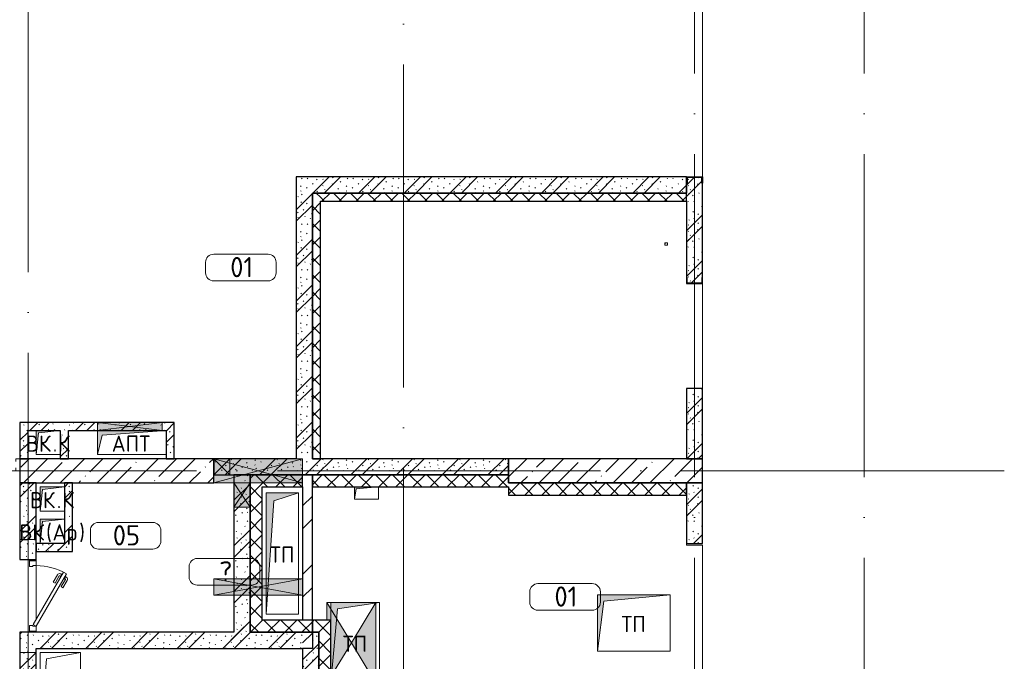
# Model space of a CAD drawing. Header units: millimetres. Extents: x -30540 to 175469, y -11730 to 122288.
# Tile 79 of 119: x 99552 to 111742, y 27590 to 35538. Entities that reach past the tile are written whole.
import ezdxf

# ---------------------------------------------------------------- set-up
doc = ezdxf.new("R2010")
doc.units = ezdxf.units.MM
doc.linetypes.add('3_ Штрих_ 1 х 1 мм', pattern=[400, 200, -200])
doc.linetypes.add('ADSK_Линия сетки', pattern=[5000, 4000, -500, 0, -500])
for name, color, linetype, lineweight in [('A-____-NOTE-TEXT', 7, 'Continuous', 18), ('A-AREA-____-IDEN', 7, 'Continuous', 9), ('A-DETL-GENF-OTLN', 7, 'Continuous', 18), ('A-DOOR-____-MCUT', 7, 'Continuous', 9), ('A-DOOR-____-OTLN', 7, 'Continuous', 18), ('A-DOOR-FRAM-MCUT', 7, 'Continuous', 9), ('A-FLOR-____-OTLN', 7, 'Continuous', 18), ('A-GENM-____-OTLN', 7, 'Continuous', 18), ('A-GLAZ-____-MCUT', 7, 'Continuous', 9), ('A-GLAZ-____-OTLN', 7, 'Continuous', 18), ('A-GLAZ-CWMG-MCUT', 7, 'Continuous', 9), ('A-GLAZ-CWMG-OTLN', 7, 'Continuous', 18), ('A-WALL-____-MCUT', 7, 'Continuous', 40), ('A-WALL-____-OTLN', 7, 'Continuous', 18), ('A-WALL-____-PATT', 7, 'Continuous', 40), ('I-WALL-____-MCUT', 7, 'Continuous', 40), ('M-EQPM-____-OTLN', 7, 'Continuous', 18), ('S-BEAM-____-OTLN', 7, 'Continuous', 18), ('S-COLS-____-MCUT', 7, 'Continuous', 40), ('S-COLS-____-OTLN', 7, 'Continuous', 18), ('S-GRID-____-OTLN', 7, 'Continuous', 9)]:
    doc.layers.add(name, color=color, linetype=linetype, lineweight=lineweight)
doc.styles.add('GOST Common', font='GOST_Common.ttf', dxfattribs={"height": 200})
doc.styles.add('GOST Common_3', font='GOST_Common.ttf', dxfattribs={"height": 250})
pattern_1 = [(45, (0, 0), (-228.0985, 228.0985), []), (45, (228.1, 0), (-228.0985, 228.0985), [403.225, -80.645, 6.706, -73.939])]
pattern_2 = [(135, (300.56, 377.28), (-565.6854, 6e-14), [10, -790]), (135, (349.8, 474.73), (-565.6854, 6e-14), [10, -790]), (135, (423.93, 473.06), (-565.6854, 6e-14), [10, -790]), (135, (229.92, 447.9), (-565.6854, 6e-14), [10, -790]), (135, (155.08, 447.9), (-565.6854, 6e-14), [10, -790]), (135, (114.9, 369.03), (-565.6854, 6e-14), [10, -790]), (135, (132.43, 285.8), (-565.6854, 6e-14), [10, -790]), (135, (214.66, 322), (-565.6854, 6e-14), [10, -790]), (135, (198.16, 261.88), (-565.6854, 6e-14), [10, -790]), (135, (45.2, 272.9), (-565.6854, 6e-14), [10, -790]), (135, (42.32, 336.16), (-565.6854, 6e-14), [10, -790]), (135, (92.26, 192.24), (-565.6854, 6e-14), [10, -790]), (135, (7.07, 149.2), (-565.6854, 6e-14), [10, -790]), (135, (80.6, 95.1), (-565.6854, 6e-14), [10, -790]), (135, (79.53, 36.94), (-565.6854, 6e-14), [10, -790]), (135, (153.87, 74.56), (-565.6854, 6e-14), [10, -790]), (135, (228.35, 124.8), (-565.6854, 6e-14), [10, -790]), (135, (279.75, 180.4), (-565.6854, 6e-14), [10, -790]), (135, (282.9, 31.63), (-565.6854, 6e-14), [10, -790]), (135, (377.38, 53.45), (-565.6854, 6e-14), [10, -790]), (135, (352.28, 102.7), (-565.6854, 6e-14), [10, -790]), (135, (354.05, 0), (-565.6854, 6e-14), [10, -790]), (135, (553.23, 16.45), (-565.6854, 6e-14), [10, -790]), (135, (542.38, 63.45), (-565.6854, 6e-14), [10, -790]), (135, (536.58, 239.3), (-565.6854, 6e-14), [10, -790]), (135, (475.85, 203.9), (-565.6854, 6e-14), [10, -790]), (135, (475.85, 316.54), (-565.6854, 6e-14), [10, -790]), (135, (520.8, 408.7), (-565.6854, 6e-14), [10, -790]), (135, (551.1, 470.8), (-565.6854, 6e-14), [10, -790]), (135, (235.25, 537.93), (-565.6854, 6e-14), [10, -790]), (135, (407.25, 547.65), (-565.6854, 6e-14), [10, -790]), (135, (94.5, 558.6), (-565.6854, 6e-14), [10, -790]), (135, (46.4, 532.3), (-565.6854, 6e-14), [10, -790]), (135, (85.56, 465.04), (-565.6854, 6e-14), [10, -790]), (135, (355.53, 181.14), (-565.6854, 6e-14), [10, -790]), (135, (362.23, 243.6), (-565.6854, 6e-14), [10, -790]), (135, (413.45, 344.1), (-565.6854, 6e-14), [10, -790]), (135, (286.3, 273.25), (-565.6854, 6e-14), [10, -790]), (135, (423.02, 263.72), (-565.6854, 6e-14), [10, -790]), (135, (162.94, 190.2), (-565.6854, 6e-14), [10, -790]), (135, (470.25, 120.93), (-565.6854, 6e-14), [10, -790]), (135, (484.48, 9.78), (-565.6854, 6e-14), [10, -790]), (45, (0, 212.13), (-565.6854, 0), []), (45, (212.13, 0), (-565.6854, 0), []), (45, (353.55, 0), (-565.6854, 0), []), (45, (0, 353.55), (-565.6854, 0), [])]
pattern_3 = [(45, (0, 0), (-106.06602, 106.06602), []), (135, (0, 0), (-106.06602, -106.06602), [])]

# ---------------------------------------------------------------- blocks, each defined once
blk = doc.blocks.new('АР_Дверь однопольная - 900х2100h_900__Глухая_1 эт_Су-4128795-01 ЭО')
at = {"layer": 'A-DOOR-____-MCUT', "color": 254, "lineweight": 15, "true_color": 0xcccccc}
for p, q in [((-275, 475), (-295, 440)), ((-295, 440), (355, 65)), ((375, 100), (-275, 475)), ((355, 65), (375, 100))]:
    blk.add_line(p, q, dxfattribs=at)
at = {"layer": 'A-DOOR-____-OTLN', "color": 254, "lineweight": 5, "true_color": 0xcccccc}
for p, q in [((-273, 428), (-277, 421)), ((-277, 421), (-234, 396)), ((-266, 415), (-272, 404)), ((-253, 463), (-249, 469)), ((-244, 402), (-250, 392)), ((-249, 469), (-206, 444)), ((-160, 334), (-249, 385)), ((-238, 463), (-232, 474)), ((-234, 396), (-230, 403)), ((-216, 451), (-210, 461)), ((-206, 444), (-210, 438)), ((-115, 412), (-204, 463)), ((-102, 433), (-191, 485)), ((-115, 412), (-102, 433)), ((-172, 312), (-261, 363)), ((-160, 334), (-172, 312))]:
    blk.add_line(p, q, dxfattribs=at)
for centre, radius, start, end in [((-206, 459), 30, 60, 150), ((-246, 389), 30, 150, 240), ((-246, 389), 4.99, 150, 240), ((-206, 459), 4.99, 60, 150)]:
    blk.add_arc(centre, radius, start, end, dxfattribs=at)
at = {"layer": 'A-DOOR-____-OTLN', "color": 254, "lineweight": 13, "true_color": 0xcccccc}
blk.add_arc((375, 100), 750, 150, 180, dxfattribs=at)
at = {"layer": 'A-DOOR-FRAM-MCUT', "color": 254, "lineweight": 15, "true_color": 0xcccccc}
for p, q in [((-435, 100), (-450, 100)), ((-435, 20), (-450, 20)), ((-375, 100), (-435, 100)), ((-435, 100), (-435, 20)), ((-435, 20), (-365, 20)), ((-375, 60), (-375, 100)), ((-365, 60), (-375, 60)), ((-365, 20), (-365, 60)), ((375, 60), (365, 60)), ((365, 60), (365, 20)), ((365, 20), (435, 20)), ((435, 100), (375, 100)), ((375, 100), (375, 60)), ((435, 20), (435, 100)), ((435, 100), (450, 100)), ((435, 20), (450, 20))]:
    blk.add_line(p, q, dxfattribs=at)
blk = doc.blocks.new('АР_Отверстие прямоугольное - ОВВ-4137633-01 ЭО')
at = {"layer": 'A-GLAZ-____-OTLN', "lineweight": 13, "true_color": 0xf9f9f9}
h = blk.add_hatch(color=7, dxfattribs=at)
h.paths.add_polyline_path([(25, 100), (25, -100), (675, -100), (675, 100), (526, 100)])
h.paths.add_polyline_path([(-70, 100), (-425, 100), (-425, -100), (-4, -100), (9, 100)])
at = {"layer": 'A-GLAZ-____-MCUT', "color": 254, "lineweight": 15, "true_color": 0xcccccc}
for p, q in [((-425, 100), (-425, -100)), ((675, 100), (675, -100))]:
    blk.add_line(p, q, dxfattribs=at)
at = {"layer": 'A-GLAZ-____-OTLN', "color": 254, "lineweight": 5, "true_color": 0xcccccc}
for p, q in [((675, 100), (-425, -100)), ((-425, 100), (675, -100))]:
    blk.add_line(p, q, dxfattribs=at)
at = {"layer": 'A-GLAZ-____-OTLN', "color": 254, "lineweight": 13, "true_color": 0xcccccc}
for p, q in [((675, 100), (-425, 100)), ((-425, 100), (-425, -100)), ((675, -100), (675, 100)), ((-425, -100), (675, -100))]:
    blk.add_line(p, q, dxfattribs=at)
blk = doc.blocks.new('АР_Отверстие прямоугольное - ОВВ-3290587-01 ЭО')
at = {"layer": 'A-GLAZ-____-OTLN', "lineweight": 13, "true_color": 0xf9f9f9}
blk.add_hatch(color=7, dxfattribs=at).paths.add_polyline_path([(-425, 150), (-425, -150), (675, -150), (675, 150), (526, 150)])
at = {"layer": 'A-GLAZ-____-MCUT', "color": 254, "lineweight": 15, "true_color": 0xcccccc}
for p, q in [((-425, 150), (-425, -150)), ((675, 150), (675, -150))]:
    blk.add_line(p, q, dxfattribs=at)
at = {"layer": 'A-GLAZ-____-OTLN', "color": 254, "lineweight": 5, "true_color": 0xcccccc}
for p, q in [((675, 150), (-425, -150)), ((-425, 150), (675, -150))]:
    blk.add_line(p, q, dxfattribs=at)
at = {"layer": 'A-GLAZ-____-OTLN', "color": 254, "lineweight": 13, "true_color": 0xcccccc}
for p, q in [((675, 150), (-425, 150)), ((-425, 150), (-425, -150)), ((675, -150), (675, 150)), ((-425, -150), (675, -150))]:
    blk.add_line(p, q, dxfattribs=at)
blk = doc.blocks.new('АР_Отверстие прямоугольное - ОВВ-4138124-01 ЭО')
at = {"layer": 'A-GLAZ-____-OTLN', "lineweight": 13, "true_color": 0xf9f9f9}
blk.add_hatch(color=7, dxfattribs=at).paths.add_polyline_path([(275, -100), (275, 100), (-25, 100), (-25, -100)])
at = {"layer": 'A-GLAZ-____-MCUT', "color": 254, "lineweight": 15, "true_color": 0xcccccc}
for p, q in [((-25, 100), (-25, -100)), ((275, 100), (275, -100))]:
    blk.add_line(p, q, dxfattribs=at)
at = {"layer": 'A-GLAZ-____-OTLN', "color": 254, "lineweight": 5, "true_color": 0xcccccc}
for p, q in [((275, 100), (-25, -100)), ((-25, 100), (275, -100))]:
    blk.add_line(p, q, dxfattribs=at)
at = {"layer": 'A-GLAZ-____-OTLN', "color": 254, "lineweight": 13, "true_color": 0xcccccc}
for p, q in [((275, 100), (-25, 100)), ((-25, 100), (-25, -100)), ((275, -100), (275, 100)), ((-25, -100), (275, -100))]:
    blk.add_line(p, q, dxfattribs=at)
blk = doc.blocks.new('АР_Отверстие прямоугольное - ОВВ-3151447-01 ЭО')
at = {"layer": 'A-GLAZ-____-OTLN', "lineweight": 13, "true_color": 0xf9f9f9}
blk.add_hatch(color=7, dxfattribs=at).paths.add_polyline_path([(76, 100), (25, 100), (25, -100), (225, -100), (225, 100)])
at = {"layer": 'A-GLAZ-____-MCUT', "color": 254, "lineweight": 15, "true_color": 0xcccccc}
for p, q in [((25, 100), (25, -100)), ((225, 100), (225, -100))]:
    blk.add_line(p, q, dxfattribs=at)
at = {"layer": 'A-GLAZ-____-OTLN', "color": 254, "lineweight": 5, "true_color": 0xcccccc}
for p, q in [((225, 100), (25, -100)), ((25, 100), (225, -100))]:
    blk.add_line(p, q, dxfattribs=at)
at = {"layer": 'A-GLAZ-____-OTLN', "color": 254, "lineweight": 13, "true_color": 0xcccccc}
for p, q in [((225, 100), (25, 100)), ((25, 100), (25, -100)), ((225, -100), (225, 100)), ((25, -100), (225, -100))]:
    blk.add_line(p, q, dxfattribs=at)
blk = doc.blocks.new('АР_Отверстие прямоугольное - АПТ-4140638-01 ЭО')
at = {"layer": 'A-GLAZ-____-OTLN', "lineweight": 13, "true_color": 0xf9f9f9}
blk.add_hatch(color=7, dxfattribs=at).paths.add_polyline_path([(-217.5, -50), (525, -50), (525, 50), (-275, 50), (-275, -50)])
at = {"layer": 'A-GLAZ-____-MCUT', "color": 254, "lineweight": 15, "true_color": 0xcccccc}
for p, q in [((-275, 50), (-275, -50)), ((525, 50), (525, -50))]:
    blk.add_line(p, q, dxfattribs=at)
at = {"layer": 'A-GLAZ-____-OTLN', "color": 254, "lineweight": 5, "true_color": 0xcccccc}
for p, q in [((525, 50), (-275, -50)), ((-275, 50), (525, -50))]:
    blk.add_line(p, q, dxfattribs=at)
at = {"layer": 'A-GLAZ-____-OTLN', "color": 254, "lineweight": 13, "true_color": 0xcccccc}
for p, q in [((525, 50), (-275, 50)), ((-275, 50), (-275, -50)), ((525, -50), (525, 50)), ((-275, -50), (525, -50))]:
    blk.add_line(p, q, dxfattribs=at)
blk = doc.blocks.new('АР_Перемычка - 200_Уx2_50x5__250-250-4320550-01 ЭО')
at = {"layer": 'S-BEAM-____-OTLN', "color": 254, "linetype": '3_ Штрих_ 1 х 1 мм', "lineweight": 15, "true_color": 0xdcdcdc}
for p, q in [((-700, 100), (-700, -100)), ((700, 100), (700, -100)), ((-700, 0), (700, 0))]:
    blk.add_line(p, q, dxfattribs=at)
blk = doc.blocks.new('АР_Фахверк_ _Швеллер полки параллельные_ - 20П-4199375-01 ЭО')
at = {"layer": 'S-COLS-____-OTLN', "lineweight": 13, "true_color": 0xcccccc}
blk.add_hatch(color=254, dxfattribs=at).paths.add_polyline_path([(53, -91), (-18, -91), (-18, 91), (53, 91), (53, 100), (-23, 100), (-23, -100), (53, -100)])
at = {"layer": 'S-COLS-____-MCUT', "color": 254, "lineweight": 30, "true_color": 0xcccccc}
for p, q in [((-23, 100), (53, 100)), ((-23, -100), (-23, 100)), ((-18, 91), (-18, -91)), ((53, 91), (-18, 91)), ((53, 100), (53, 91)), ((53, -100), (-23, -100)), ((-18, -91), (53, -91)), ((53, -91), (53, -100))]:
    blk.add_line(p, q, dxfattribs=at)
blk = doc.blocks.new('АР_Фахверк_ _Швеллер полки параллельные_ - 20П-4199376-01 ЭО')
at = {"layer": 'S-COLS-____-OTLN', "lineweight": 13, "true_color": 0xcccccc}
blk.add_hatch(color=254, dxfattribs=at).paths.add_polyline_path([(-23, -100), (53, -100), (53, -91), (-18, -91), (-18, 91), (53, 91), (53, 100), (-23, 100)])
at = {"layer": 'S-COLS-____-MCUT', "color": 254, "lineweight": 30, "true_color": 0xcccccc}
for p, q in [((53, 100), (-23, 100)), ((-23, 100), (-23, -100)), ((-18, -91), (-18, 91)), ((-18, 91), (53, 91)), ((53, 91), (53, 100)), ((-23, -100), (53, -100)), ((53, -91), (-18, -91)), ((53, -100), (53, -91))]:
    blk.add_line(p, q, dxfattribs=at)
blk = doc.blocks.new('Прямоугольный импост - 150Х50-4220676-01 ЭО')
at = {"layer": 'A-GLAZ-CWMG-MCUT', "color": 254, "lineweight": 15, "true_color": 0xcccccc}
for p, q in [((0, 75), (-50, 75)), ((-50, 75), (-50, 40)), ((0, -75), (0, 75)), ((-50, -40), (-50, -75)), ((-50, -75), (0, -75))]:
    blk.add_line(p, q, dxfattribs=at)
blk = doc.blocks.new('АР_Канал вертикальный прямоугольный - ВК_К-5750316-01 ЭО')
at = {"layer": 'M-EQPM-____-OTLN', "lineweight": 13, "true_color": 0xe2e2e2}
blk.add_hatch(color=254, dxfattribs=at).paths.add_polyline_path([(-150, -150), (-120, 120), (150, 150), (-150, 150), (-150, 84)])
at = {"layer": 'M-EQPM-____-OTLN', "color": 253, "lineweight": 13, "true_color": 0xaaaaaa}
for p, q in [((150, 150), (-150, 150)), ((-150, 150), (-150, -150)), ((150, 150), (-150, 150)), ((-150, 150), (-150, -150)), ((-150, -150), (-150, 150)), ((-150, 150), (150, 150)), ((-120, 120), (150, 150)), ((-120, 120), (150, 150)), ((150, -150), (150, 150)), ((150, 150), (150, -150)), ((-150, -150), (-120, 120)), ((-150, -150), (-120, 120)), ((-150, -150), (150, -150)), ((150, -150), (-150, -150))]:
    blk.add_line(p, q, dxfattribs=at)
blk = doc.blocks.new('АР_Канал вертикальный прямоугольный - ВК_Ар_-2774950-01 ЭО')
at = {"layer": 'M-EQPM-____-OTLN', "lineweight": 13, "true_color": 0xe2e2e2}
blk.add_hatch(color=254, dxfattribs=at).paths.add_polyline_path([(-150, -150), (-120, 120), (150, 150), (-150, 150)])
at = {"layer": 'M-EQPM-____-OTLN', "color": 253, "lineweight": 13, "true_color": 0xaaaaaa}
for p, q in [((150, 150), (-150, 150)), ((-150, 150), (-150, -150)), ((150, 150), (-150, 150)), ((-150, 150), (-150, -150)), ((-150, -150), (-150, 150)), ((-150, 150), (150, 150)), ((-120, 120), (150, 150)), ((-120, 120), (150, 150)), ((150, -150), (150, 150)), ((150, 150), (150, -150)), ((-150, -150), (-120, 120)), ((-150, -150), (-120, 120)), ((-150, -150), (150, -150)), ((150, -150), (-150, -150))]:
    blk.add_line(p, q, dxfattribs=at)
blk = doc.blocks.new('АР_Канал вертикальный прямоугольный - АПТ-3135098-01 ЭО')
at = {"layer": 'M-EQPM-____-OTLN', "lineweight": 13, "true_color": 0xe2e2e2}
blk.add_hatch(color=254, dxfattribs=at).paths.add_polyline_path([(-425, -150), (-367.5, 92.5), (425, 150), (-425, 150), (-425, -59.3)])
at = {"layer": 'M-EQPM-____-OTLN', "color": 253, "lineweight": 13, "true_color": 0xaaaaaa}
for p, q in [((425, 150), (-425, 150)), ((-425, 150), (-425, -150)), ((425, 150), (-425, 150)), ((-425, 150), (-425, -150)), ((-425, -150), (-425, 150)), ((-425, 150), (425, 150)), ((-367.5, 92.5), (425, 150)), ((-367.5, 92.5), (425, 150)), ((425, -150), (425, 150)), ((425, 150), (425, -150)), ((-425, -150), (-367.5, 92.5)), ((-425, -150), (-367.5, 92.5)), ((-425, -150), (425, -150)), ((425, -150), (-425, -150))]:
    blk.add_line(p, q, dxfattribs=at)
blk = doc.blocks.new('АР_Канал вертикальный прямоугольный - ДУ-3620074-01 ЭО')
at = {"layer": 'A-GENM-____-OTLN', "color": 253, "lineweight": 13, "true_color": 0xaaaaaa}
for p, q in [((-250, -525), (-250, 525)), ((-250, 525), (250, 525))]:
    blk.add_line(p, q, dxfattribs=at)
at = {"layer": 'M-EQPM-____-OTLN', "color": 253, "lineweight": 13, "true_color": 0xaaaaaa}
for p, q in [((-250, -525), (-250, 525)), ((-250, 525), (250, 525)), ((-172.5, 447.5), (250, 525)), ((250, 525), (250, -525)), ((-250, -525), (-172.5, 447.5)), ((250, -525), (-250, -525))]:
    blk.add_line(p, q, dxfattribs=at)
blk = doc.blocks.new('АР_Канал вертикальный прямоугольный - ТП-4229735-01 ЭО')
at = {"layer": 'M-EQPM-____-OTLN', "lineweight": 13, "true_color": 0xe2e2e2}
blk.add_hatch(color=254, dxfattribs=at).paths.add_polyline_path([(-450, -350), (-370, 270), (450, 350), (-450, 350)])
at = {"layer": 'M-EQPM-____-OTLN', "color": 253, "lineweight": 13, "true_color": 0xaaaaaa}
for p, q in [((450, 350), (-450, 350)), ((-450, 350), (-450, -350)), ((450, 350), (-450, 350)), ((-450, 350), (-450, -350)), ((-450, -350), (-450, 350)), ((-450, 350), (450, 350)), ((-450, -350), (-370, 270)), ((-450, -350), (-370, 270)), ((-370, 270), (450, 350)), ((-370, 270), (450, 350)), ((450, -350), (450, 350)), ((450, 350), (450, -350)), ((-450, -350), (450, -350)), ((450, -350), (-450, -350))]:
    blk.add_line(p, q, dxfattribs=at)
blk = doc.blocks.new('АР_Канал вертикальный прямоугольный - ТП-4214133-01 ЭО')
at = {"layer": 'M-EQPM-____-OTLN', "lineweight": 13, "true_color": 0xe2e2e2}
blk.add_hatch(color=254, dxfattribs=at).paths.add_polyline_path([(-150, -75), (-127.5, 52.5), (150, 75), (-150, 75)])
at = {"layer": 'M-EQPM-____-OTLN', "color": 253, "lineweight": 13, "true_color": 0xaaaaaa}
for p, q in [((150, 75), (-150, 75)), ((-150, 75), (-150, -75)), ((150, 75), (-150, 75)), ((-150, 75), (-150, -75)), ((-150, -75), (-150, 75)), ((-150, 75), (150, 75)), ((-150, -75), (-127.5, 52.5)), ((-150, -75), (-127.5, 52.5)), ((-127.5, 52.5), (150, 75)), ((-127.5, 52.5), (150, 75)), ((150, -75), (150, 75)), ((150, 75), (150, -75)), ((-150, -75), (150, -75)), ((150, -75), (-150, -75))]:
    blk.add_line(p, q, dxfattribs=at)
blk = doc.blocks.new('АР_Канал вертикальный прямоугольный - ТП-4230110-01 ЭО')
at = {"layer": 'M-EQPM-____-OTLN', "lineweight": 13, "true_color": 0xe2e2e2}
blk.add_hatch(color=254, dxfattribs=at).paths.add_polyline_path([(-300, -500), (-220, 420), (300, 500), (-300, 500), (-300, -471)])
at = {"layer": 'M-EQPM-____-OTLN', "color": 253, "lineweight": 13, "true_color": 0xaaaaaa}
for p, q in [((300, 500), (-300, 500)), ((-300, 500), (-300, -500)), ((300, 500), (-300, 500)), ((-300, 500), (-300, -500)), ((-300, -500), (-300, 500)), ((-300, 500), (300, 500)), ((-220, 420), (300, 500)), ((-220, 420), (300, 500)), ((300, -500), (300, 500)), ((300, 500), (300, -500)), ((-300, -500), (-220, 420)), ((-300, -500), (-220, 420)), ((-300, -500), (300, -500)), ((300, -500), (-300, -500))]:
    blk.add_line(p, q, dxfattribs=at)
blk = doc.blocks.new('АР_Канал вертикальный прямоугольный - ВК_ПолКр-4279049-01 ЭО')
at = {"layer": 'M-EQPM-____-OTLN', "lineweight": 13, "true_color": 0xe2e2e2}
blk.add_hatch(color=254, dxfattribs=at).paths.add_polyline_path([(-15, -15), (-12, 12), (15, 15), (-15, 15)])
at = {"layer": 'M-EQPM-____-OTLN', "color": 253, "lineweight": 13, "true_color": 0xaaaaaa}
for p, q in [((15, 15), (-15, 15)), ((-15, 15), (-15, -15)), ((15, 15), (-15, 15)), ((-15, 15), (-15, -15)), ((-15, -15), (-15, 15)), ((-15, 15), (15, 15)), ((-15, -15), (-12, 12)), ((-15, -15), (-12, 12)), ((-12, 12), (15, 15)), ((-12, 12), (15, 15)), ((15, -15), (15, 15)), ((15, 15), (15, -15)), ((-15, -15), (15, -15)), ((15, -15), (-15, -15))]:
    blk.add_line(p, q, dxfattribs=at)
blk = doc.blocks.new('АР_Канал вертикальный прямоугольный - ТП-5724384-01 ЭО')
at = {"layer": 'M-EQPM-____-OTLN', "lineweight": 13, "true_color": 0xe2e2e2}
blk.add_hatch(color=254, dxfattribs=at).paths.add_polyline_path([(-200, -750), (-105, 655), (200, 750), (-200, 750), (-200, -736)])
at = {"layer": 'M-EQPM-____-OTLN', "color": 253, "lineweight": 13, "true_color": 0xaaaaaa}
for p, q in [((200, 750), (-200, 750)), ((-200, 750), (-200, -750)), ((200, 750), (-200, 750)), ((-200, 750), (-200, -750)), ((-200, -750), (-200, 750)), ((-200, 750), (200, 750)), ((-105, 655), (200, 750)), ((-105, 655), (200, 750)), ((200, -750), (200, 750)), ((200, 750), (200, -750)), ((-200, -750), (-105, 655)), ((-200, -750), (-105, 655)), ((-200, -750), (200, -750)), ((200, -750), (-200, -750))]:
    blk.add_line(p, q, dxfattribs=at)
blk = doc.blocks.new('Наметкина 10_РД_АР_К4_отсоединено_rvt-1-01 ЭО')
at = {"layer": 'A-WALL-____-PATT', "lineweight": 5, "true_color": 0xcccccc}
h = blk.add_hatch(dxfattribs=at)
h.set_pattern_fill('FP_105', color=254, style=0, pattern_type=2)
h.set_pattern_definition(pattern_2)
h.paths.add_polyline_path([(107790, 33390), (107805, 33390), (107805, 33590), (102975, 33590), (102975, 33390), (106183, 33390)])
h = blk.add_hatch(dxfattribs=at)
h.set_pattern_fill('FP_105', color=254, style=0, pattern_type=2)
h.set_pattern_definition(pattern_2)
h.paths.add_polyline_path([(107996, 32275), (107996, 32346), (108005, 32346), (108005, 33514), (107996, 33514), (107996, 33585), (107814, 33585), (107814, 33514), (107805, 33514), (107805, 32346), (107814, 32346), (107814, 32275)])
h = blk.add_hatch(dxfattribs=at)
h.set_pattern_fill('FP_105', color=254, style=0, pattern_type=2)
h.set_pattern_definition(pattern_2)
h.paths.add_polyline_path([(103055, 30100), (103175, 30100), (103175, 33390), (102975, 33390), (102975, 30100)])
h = blk.add_hatch(dxfattribs=at)
h.set_pattern_fill('FP_107', color=254, style=0, pattern_type=2)
h.set_pattern_definition(pattern_3)
h.paths.add_polyline_path([(103175, 30100), (103275, 30100), (103275, 33390), (103175, 33390), (103175, 30241)])
h = blk.add_hatch(dxfattribs=at)
h.set_pattern_fill('FP_107', color=254, style=0, pattern_type=2)
h.set_pattern_definition(pattern_3)
h.paths.add_polyline_path([(103275, 33290), (107805, 33290), (107805, 33390), (103275, 33390)])
h = blk.add_hatch(dxfattribs=at)
h.set_pattern_fill('FP_105', color=254, style=0, pattern_type=2)
h.set_pattern_definition(pattern_2)
h.paths.add_polyline_path([(108005, 30100), (108005, 30970), (107805, 30970), (107805, 30100)])
h = blk.add_hatch(dxfattribs=at)
h.set_pattern_fill('FP_105', color=254, style=0, pattern_type=2)
h.set_pattern_definition(pattern_2)
h.paths.add_polyline_path([(99655, 30450), (101465, 30450), (101465, 30550), (99555, 30550), (99555, 30450)])
h = blk.add_hatch(dxfattribs=at)
h.set_pattern_fill('FP_105', color=254, style=0, pattern_type=2)
h.set_pattern_definition(pattern_2)
h.paths.add_polyline_path([(99655, 30100), (99655, 30450), (99555, 30450), (99555, 30100)])
h = blk.add_hatch(dxfattribs=at)
h.set_pattern_fill('FP_105', color=254, style=0, pattern_type=2)
h.set_pattern_definition(pattern_2)
h.paths.add_polyline_path([(100155, 30100), (100155, 30450), (100055, 30450), (100055, 30100), (100064, 30100)])
h = blk.add_hatch(dxfattribs=at)
h.set_pattern_fill('FP_105', color=254, style=0, pattern_type=2)
h.set_pattern_definition(pattern_2)
h.paths.add_polyline_path([(101365, 30100), (101465, 30100), (101465, 30450), (101365, 30450), (101365, 30241)])
h = blk.add_hatch(dxfattribs=at)
h.set_pattern_fill('FP_105', color=254, style=0, pattern_type=2)
h.set_pattern_definition(pattern_2)
h.paths.add_polyline_path([(105605, 29900), (105605, 30100), (101955, 30100), (101955, 29900), (104144, 29900)])
h = blk.add_hatch(dxfattribs=at)
h.set_pattern_fill('FP_105', color=254, style=0, pattern_type=2)
h.set_pattern_definition(pattern_2)
h.paths.add_polyline_path([(102405, 27950), (102405, 29900), (102205, 29900), (102205, 27950)])
h = blk.add_hatch(dxfattribs=at)
h.set_pattern_fill('FP_107', color=254, style=0, pattern_type=2)
h.set_pattern_definition(pattern_3)
h.paths.add_polyline_path([(103055, 29750), (103055, 29900), (102405, 29900), (102405, 29750), (102555, 29750)])
h = blk.add_hatch(dxfattribs=at)
h.set_pattern_fill('FP_104', color=254, style=0, pattern_type=2)
h.set_pattern_definition([(45, (0, 0), (-424.264, 424.264), []), (45, (0, 282.8), (-424.264, 424.264), [])])
h.paths.add_polyline_path([(103175, 27750), (103175, 27950), (103055, 27950), (103055, 27750)])
h.paths.add_polyline_path([(103175, 28100), (103175, 29900), (103055, 29900), (103055, 28100)])
h = blk.add_hatch(dxfattribs=at)
h.set_pattern_fill('FP_107', color=254, style=0, pattern_type=2)
h.set_pattern_definition(pattern_3)
h.paths.add_polyline_path([(104144, 29750), (105605, 29750), (105605, 29900), (103175, 29900), (103175, 29750), (103995, 29750)])
h = blk.add_hatch(dxfattribs=at)
h.set_pattern_fill('FP_105', color=254, style=0, pattern_type=2)
h.set_pattern_definition(pattern_2)
h.paths.add_polyline_path([(99555, 23600), (99755, 23600), (99755, 27950), (99555, 27950), (99555, 24458)])
h.paths.add_polyline_path([(99755, 28850), (99755, 29800), (99555, 29800), (99555, 28850)])
h = blk.add_hatch(dxfattribs=at)
h.set_pattern_fill('FP_105', color=254, style=0, pattern_type=2)
h.set_pattern_definition(pattern_2)
h.paths.add_polyline_path([(100205, 29050), (100205, 29800), (100105, 29800), (100105, 29050)])
h = blk.add_hatch(dxfattribs=at)
h.set_pattern_fill('FP_107', color=254, style=0, pattern_type=2)
h.set_pattern_definition(pattern_3)
h.paths.add_polyline_path([(102555, 28100), (102555, 29750), (102405, 29750), (102405, 28100)])
h = blk.add_hatch(dxfattribs=at)
h.set_pattern_fill('FP_107', color=254, style=0, pattern_type=2)
h.set_pattern_definition(pattern_3)
h.paths.add_polyline_path([(107805, 29650), (107805, 29800), (105605, 29800), (105605, 29650), (106183, 29650)])
h = blk.add_hatch(dxfattribs=at)
h.set_pattern_fill('FP_105', color=254, style=0, pattern_type=2)
h.set_pattern_definition(pattern_2)
h.paths.add_polyline_path([(108005, 29050), (108005, 29800), (107805, 29800), (107805, 29050)])
h = blk.add_hatch(dxfattribs=at)
h.set_pattern_fill('FP_105', color=254, style=0, pattern_type=2)
h.set_pattern_definition(pattern_2)
h.paths.add_polyline_path([(100205, 28950), (100205, 29050), (99755, 29050), (99755, 28950), (100064, 28950)])
h = blk.add_hatch(dxfattribs=at)
h.set_pattern_fill('FP_107', color=254, style=0, pattern_type=2)
h.set_pattern_definition(pattern_3)
h.paths.add_polyline_path([(103055, 27950), (103175, 27950), (103175, 28100), (102405, 28100), (102405, 27950), (102841, 27950)])
h = blk.add_hatch(dxfattribs=at)
h.set_pattern_fill('FP_107', color=254, style=0, pattern_type=2)
h.set_pattern_definition(pattern_3)
h.paths.add_polyline_path([(103405, 27950), (103405, 28100), (103175, 28100), (103175, 27950), (103255, 27950)])
h = blk.add_hatch(dxfattribs=at)
h.set_pattern_fill('FP_105', color=254, style=0, pattern_type=2)
h.set_pattern_definition(pattern_2)
h.paths.add_polyline_path([(102841, 27750), (103055, 27750), (103055, 27950), (99755, 27950), (99755, 27750), (102104, 27750)])
h = blk.add_hatch(dxfattribs=at)
h.set_pattern_fill('FP_105', color=254, style=0, pattern_type=2)
h.set_pattern_definition(pattern_2)
h.paths.add_polyline_path([(103055, 26070), (103255, 26070), (103255, 27950), (103175, 27950), (103175, 27750), (103055, 27750), (103055, 27349)])
h = blk.add_hatch(dxfattribs=at)
h.set_pattern_fill('FP_107', color=254, style=0, pattern_type=2)
h.set_pattern_definition(pattern_3)
h.paths.add_polyline_path([(103405, 26670), (103405, 27950), (103255, 27950), (103255, 26670)])
at = {"layer": 'S-COLS-____-OTLN', "lineweight": 5, "true_color": 0xcccccc}
h = blk.add_hatch(dxfattribs=at)
h.set_pattern_fill('FP_88', color=254, style=0, pattern_type=2)
h.set_pattern_definition(pattern_1)
h.paths.add_polyline_path([(100064, 29800), (101955, 29800), (101955, 30100), (99555, 30100), (99555, 29800)])
h = blk.add_hatch(dxfattribs=at)
h.set_pattern_fill('FP_88', color=254, style=0, pattern_type=2)
h.set_pattern_definition(pattern_1)
h.paths.add_polyline_path([(105605, 29800), (108005, 29800), (108005, 30100), (105605, 30100)])
at = {"layer": 'A-FLOR-____-OTLN', "color": 254, "lineweight": 13, "true_color": 0xcccccc}
for p, q in [((108005, 33590), (108005, 35870)), ((108005, 30970), (108005, 32270)), ((102205, 29800), (101955, 29800)), ((107805, 29030), (107805, 29050)), ((108005, 29030), (107805, 29030)), ((108005, 27100), (108005, 29030)), ((99755, 28835), (99755, 28850)), ((99755, 28850), (99755, 28835)), ((99755, 28105), (99755, 28775)), ((99755, 28775), (99755, 28105)), ((99755, 27950), (99755, 27965)), ((99755, 27965), (99755, 27950))]:
    blk.add_line(p, q, dxfattribs=at)
at = {"layer": 'A-WALL-____-MCUT', "color": 254, "lineweight": 30, "true_color": 0xcccccc}
for p, q in [((107805, 33514), (107805, 33390)), ((108005, 32346), (108005, 33514)), ((103275, 33390), (103175, 33390)), ((103175, 33390), (103175, 30100)), ((107805, 33390), (103275, 33390)), ((103275, 30100), (103275, 33290)), ((103275, 33290), (107805, 33290)), ((107805, 33290), (107805, 33390)), ((107805, 33290), (107805, 32346)), ((108005, 30970), (107805, 30970)), ((107805, 30970), (107805, 30100)), ((108005, 30100), (108005, 30970)), ((103175, 30100), (103275, 30100)), ((107805, 30100), (108005, 30100)), ((103055, 29900), (102405, 29900)), ((102405, 29900), (102405, 29750)), ((103055, 29800), (103055, 29900)), ((105605, 29900), (103175, 29900)), ((103175, 29900), (103175, 29750)), ((105605, 29800), (105605, 29900)), ((102405, 29750), (102405, 29500)), ((102555, 28610), (102555, 29750)), ((102555, 29750), (103055, 29750)), ((103055, 29750), (103055, 29800)), ((103175, 29750), (105605, 29750)), ((107805, 29800), (105605, 29800)), ((105605, 29750), (105605, 29650)), ((107805, 29650), (107805, 29800)), ((108005, 29800), (107805, 29800)), ((107805, 29800), (107805, 29050)), ((108005, 29050), (108005, 29800)), ((105605, 29650), (107805, 29650)), ((102405, 29500), (102405, 28610)), ((107805, 29050), (108005, 29050)), ((102405, 28610), (102405, 28410)), ((102555, 28410), (102555, 28610)), ((102405, 28410), (102405, 28100)), ((102555, 28100), (102555, 28410)), ((102405, 28100), (102405, 27950)), ((103055, 28100), (102555, 28100)), ((103175, 28100), (103055, 28100)), ((103405, 28100), (103175, 28100)), ((103175, 28100), (103175, 27950)), ((103405, 27950), (103405, 28100)), ((102405, 27950), (102841, 27950)), ((103055, 27950), (102841, 27950)), ((102841, 27950), (103055, 27950)), ((103175, 27950), (103055, 27950)), ((103055, 27950), (103175, 27950)), ((103175, 27950), (103175, 27750)), ((103175, 27950), (103255, 27950)), ((103255, 27950), (103255, 26670)), ((103405, 26820), (103405, 27950)), ((103175, 27750), (103055, 27750))]:
    blk.add_line(p, q, dxfattribs=at)
at = {"layer": 'A-WALL-____-OTLN', "color": 254, "lineweight": 13, "true_color": 0xcccccc}
blk.add_line((103175, 27950), (103175, 28100), dxfattribs=at)
at = {"layer": 'I-WALL-____-MCUT', "color": 254, "lineweight": 30, "true_color": 0xcccccc}
for p, q in [((107805, 33590), (102975, 33590)), ((102975, 33590), (102975, 33390)), ((107805, 33390), (107805, 33514)), ((102975, 33390), (102975, 30100)), ((103175, 33390), (107805, 33390)), ((103175, 30100), (103175, 33390)), ((100515, 30550), (99555, 30550)), ((99555, 30550), (99555, 30450)), ((101315, 30550), (100515, 30550)), ((101465, 30550), (101315, 30550)), ((101465, 30450), (101465, 30550)), ((99555, 30450), (99555, 30100)), ((99655, 30450), (100055, 30450)), ((99655, 30100), (99655, 30450)), ((100055, 30450), (100055, 30100)), ((100155, 30100), (100155, 30450)), ((100155, 30450), (100515, 30450)), ((100515, 30450), (101315, 30450)), ((101315, 30450), (101365, 30450)), ((101365, 30450), (101365, 30100)), ((101465, 30100), (101465, 30450)), ((99555, 30100), (99655, 30100)), ((100055, 30100), (100155, 30100)), ((101365, 30100), (101465, 30100)), ((102155, 30100), (101955, 30100)), ((101955, 30100), (101955, 29900)), ((102975, 30100), (102155, 30100)), ((105605, 30100), (103175, 30100)), ((105605, 29900), (105605, 30100)), ((101955, 29900), (102155, 29900)), ((102155, 29900), (103055, 29900)), ((102205, 29900), (102205, 29500)), ((102405, 29900), (102205, 29900)), ((102405, 29500), (102405, 29900)), ((103055, 29900), (105605, 29900)), ((103175, 29900), (103055, 29900)), ((103175, 27950), (103175, 29900)), ((99555, 29800), (99555, 28850)), ((99755, 29800), (99555, 29800)), ((99755, 28850), (99755, 29800)), ((100205, 29800), (100105, 29800)), ((100105, 29800), (100105, 29050)), ((100205, 29050), (100205, 29800)), ((103055, 29750), (103055, 28610)), ((102205, 29500), (102205, 28610)), ((102405, 28610), (102405, 29500)), ((100105, 29050), (99755, 29050)), ((99755, 29050), (99755, 28950)), ((100205, 28950), (100205, 29050)), ((99755, 28950), (100205, 28950)), ((99555, 28850), (99755, 28850)), ((102205, 28610), (102205, 28410)), ((102405, 28410), (102405, 28610)), ((103055, 28610), (103055, 28410)), ((102205, 28410), (102205, 27950)), ((102405, 27950), (102405, 28410)), ((103055, 28410), (103055, 28100)), ((99555, 27950), (99555, 23600)), ((99755, 27950), (99555, 27950)), ((102205, 27950), (99755, 27950)), ((102841, 27950), (102405, 27950)), ((103255, 27950), (103175, 27950)), ((103255, 26670), (103255, 27950)), ((99755, 23600), (99755, 27750)), ((99755, 27750), (103055, 27750)), ((103055, 27750), (103055, 26070))]:
    blk.add_line(p, q, dxfattribs=at)
at = {"layer": 'S-COLS-____-MCUT', "color": 254, "lineweight": 30, "true_color": 0xcccccc}
for p, q in [((101955, 30100), (99555, 30100)), ((99555, 30100), (99555, 29800)), ((101955, 29900), (101955, 30100)), ((108005, 30100), (105605, 30100)), ((105605, 30100), (105605, 29800)), ((108005, 29800), (108005, 30100)), ((101955, 29800), (101955, 29900)), ((99555, 29800), (101955, 29800)), ((105605, 29800), (108005, 29800))]:
    blk.add_line(p, q, dxfattribs=at)
at = {"layer": 'A-DOOR-____-OTLN', "color": 254, "lineweight": 13, "true_color": 0xcccccc, "rotation": 269.9999999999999}
blk.add_blockref('АР_Дверь однопольная - 900х2100h_900__Глухая_1 эт_Су-4128795-01 ЭО', (99655, 28400), dxfattribs=at)
at = {"layer": 'A-GLAZ-____-OTLN', "color": 254, "lineweight": 13, "true_color": 0xcccccc}
blk.add_blockref('АР_Отверстие прямоугольное - АПТ-4140638-01 ЭО', (100790, 30500), dxfattribs=at)
for name, p, rotation in [('АР_Отверстие прямоугольное - ОВВ-3290587-01 ЭО', (102630, 29950), 180), ('АР_Отверстие прямоугольное - ОВВ-3151447-01 ЭО', (102180, 30000), 180), ('АР_Отверстие прямоугольное - ОВВ-4138124-01 ЭО', (102305, 29775), 269.9999999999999), ('АР_Отверстие прямоугольное - ОВВ-4137633-01 ЭО', (102630, 28510), 180)]:
    blk.add_blockref(name, p, dxfattribs=dict(at, rotation=rotation))
at = {"layer": 'A-GLAZ-CWMG-OTLN', "color": 254, "lineweight": 13, "true_color": 0xcccccc}
blk.add_blockref('Прямоугольный импост - 150Х50-4220676-01 ЭО', (99555, 30025), dxfattribs=at)
at = {"layer": 'M-EQPM-____-OTLN', "color": 253, "lineweight": 5, "true_color": 0xaaaaaa}
for name, p in [('АР_Канал вертикальный прямоугольный - ВК_ПолКр-4279049-01 ЭО', (107555, 32760)), ('АР_Канал вертикальный прямоугольный - ВК_К-5750316-01 ЭО', (99905, 30300)), ('АР_Канал вертикальный прямоугольный - АПТ-3135098-01 ЭО', (100940, 30300)), ('АР_Канал вертикальный прямоугольный - ВК_К-5750316-01 ЭО', (99955, 29600)), ('АР_Канал вертикальный прямоугольный - ТП-4214133-01 ЭО', (103845, 29675)), ('АР_Канал вертикальный прямоугольный - ТП-5724384-01 ЭО', (102805, 28925)), ('АР_Канал вертикальный прямоугольный - ВК_Ар_-2774950-01 ЭО', (99955, 29200)), ('АР_Канал вертикальный прямоугольный - ТП-4229735-01 ЭО', (107155, 28065)), ('АР_Канал вертикальный прямоугольный - ТП-4230110-01 ЭО', (103705, 27820)), ('АР_Канал вертикальный прямоугольный - ДУ-3620074-01 ЭО', (100055, 27175))]:
    blk.add_blockref(name, p, dxfattribs=at)
at = {"layer": 'S-BEAM-____-OTLN', "color": 254, "lineweight": 13, "true_color": 0xcccccc, "rotation": 269.9999999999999}
blk.add_blockref('АР_Перемычка - 200_Уx2_50x5__250-250-4320550-01 ЭО', (99655, 28400), dxfattribs=at)
at = {"layer": 'S-COLS-____-OTLN', "color": 254, "lineweight": 13, "true_color": 0xcccccc}
for name, p, rotation in [('АР_Фахверк_ _Швеллер полки параллельные_ - 20П-4199375-01 ЭО', (107905, 33567), 269.9999999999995), ('АР_Фахверк_ _Швеллер полки параллельные_ - 20П-4199376-01 ЭО', (107905, 32293), 90.0000000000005)]:
    blk.add_blockref(name, p, dxfattribs=dict(at, rotation=rotation))
at = {"layer": 'A-____-NOTE-TEXT', "color": 253, "lineweight": 5, "true_color": 0xaaaaaa, "char_height": 200, "attachment_point": 1, "style": 'GOST Common'}
for s, insert, width in [('ВК', (99630, 30387), 400.84), ('\\fGOST Common|b0|i0|c204|p34|;К', (100027, 30387), 192.4), ('АПТ', (100692, 30387), 609.28), ('\\fGOST Common|b0|i0|c204|p34|;.', (99961, 30387), 80.17), ('ВК', (99680, 29687), 400.84), ('\\fGOST Common|b0|i0|c204|p34|;К', (100077, 29687), 192.4), ('\\fGOST Common|b0|i0|c204|p34|;.', (100011, 29687), 80.17), ('ВК', (99548, 29287), 400.84), ('\\fGOST Common|b0|i0|c204|p34|;(', (99879, 29287), 96.2), ('Ар', (99958, 29287), 400.84), ('\\fGOST Common|b0|i0|c204|p34|;)', (100289, 29287), 96.2), ('ТП', (102650, 29012), 384.81), ('ТП', (107000, 28152), 384.81), ('ТП', (103550, 27907), 384.81)]:
    blk.add_mtext(s, dxfattribs=dict(at, insert=insert, width=width))
blk = doc.blocks.new('Отверстие xyz_jpg rvt20 - null-3156664-01 ЭО')
at = {"layer": 'A-DETL-GENF-OTLN', "true_color": 0xe2e2e2}
h = blk.add_hatch(color=254, dxfattribs=at)
h.paths.add_polyline_path([(-245, -799), (0, -395), (-184, -92)])
h.paths.add_polyline_path([(-303, -115), (-253, -115), (-255, 25), (-303, 105), (-303, 25)])
at = {"layer": 'A-GENM-____-OTLN', "true_color": 0xe2e2e2}
blk.add_hatch(color=254, dxfattribs=at).paths.add_polyline_path([(303, -895), (303, 98), (299, 98), (0, -395), (286, -866)])
at = {"layer": 'A-DETL-GENF-OTLN', "color": 253, "true_color": 0xaaaaaa}
for p, q in [((0, -395), (-303, 105)), ((-303, 105), (-303, -115)), ((303, 105), (-303, 105)), ((-303, 105), (-303, -115)), ((303, 105), (0, -395)), ((303, -895), (303, 105)), ((303, -895), (303, 105)), ((-253, -813), (0, -395)), ((0, -395), (303, -895)), ((-253, -895), (303, -895))]:
    blk.add_line(p, q, dxfattribs=at)
at = {"layer": 'A-GENM-____-OTLN', "color": 253, "true_color": 0xaaaaaa}
for p, q in [((303, 105), (-303, 105)), ((-303, 105), (-303, -115)), ((303, -895), (303, 105)), ((-253, -895), (303, -895))]:
    blk.add_line(p, q, dxfattribs=at)
blk = doc.blocks.new('Марка помещения 2 - Марка помещения 2-1605974-01 ЭО')
at = {"layer": 'A-AREA-____-IDEN', "color": 253, "true_color": 0xaaaaaa}
for p, q in [((-1.797, 0.841), (1.569, 0.841)), ((-2.297, -0.309), (-2.297, 0.341)), ((2.069, 0.341), (2.069, -0.309)), ((1.569, -0.809), (-1.797, -0.809))]:
    blk.add_line(p, q, dxfattribs=at)
for centre, start, end in [((-1.797, 0.341), 90, 180), ((1.569, 0.341), 0, 90), ((-1.797, -0.309), 180, 270), ((1.569, -0.309), 270, 360)]:
    blk.add_arc(centre, 0.5, start, end, dxfattribs=at)

msp = doc.modelspace()

# ---------------------------------------------------------------- linework, layer by layer
at = {"layer": 'S-GRID-____-OTLN', "color": 253, "linetype": 'ADSK_Линия сетки', "true_color": 0xaaaaaa}
for p, q in [((104305.3, -9017.8), (104305.3, 57662.6)), ((99655.3, -7590.4), (99655.3, 56550)), ((107905.3, -10130.4), (107905.3, 56550)), ((110005.3, -10130.4), (110005.3, 56550)), ((111741.6, 29950), (78589.2, 29950))]:
    msp.add_line(p, q, dxfattribs=at)

# ---------------------------------------------------------------- block references
at = {"lineweight": 5}
msp.add_blockref('Наметкина 10_РД_АР_К4_отсоединено_rvt-1-01 ЭО', (0, 0), dxfattribs=at)
at = {"layer": 'A-AREA-____-IDEN', "color": 253, "true_color": 0xaaaaaa, "xscale": 199.9999999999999, "yscale": 199.9999999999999, "zscale": 199.9999999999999}
for p in [(102313, 32464.2), (100885.9, 29142.3), (102109.4, 28695.6), (106326.6, 28383.8)]:
    msp.add_blockref('Марка помещения 2 - Марка помещения 2-1605974-01 ЭО', p, dxfattribs=at)
at = {"layer": 'A-GENM-____-OTLN', "color": 253, "true_color": 0xaaaaaa}
msp.add_blockref('Отверстие xyz_jpg rvt20 - null-3156664-01 ЭО', (103658.8, 28215), dxfattribs=at)

# ---------------------------------------------------------------- texts
at = {"layer": 'A-AREA-____-IDEN', "color": 253, "true_color": 0xaaaaaa, "char_height": 250, "attachment_point": 1, "style": 'GOST Common_3'}
for s, insert, width in [('01', (102158.5, 32597.9), 384.81), ('05', (100704.4, 29276.1), 448.945), ('\\fGOST Common|b0|i0|c204|p34|;?', (102020.9, 28829.4), 224.472), ('01', (106172.1, 28517.5), 384.81)]:
    msp.add_mtext(s, dxfattribs=dict(at, insert=insert, width=width))

doc.saveas('drawing.dxf')
